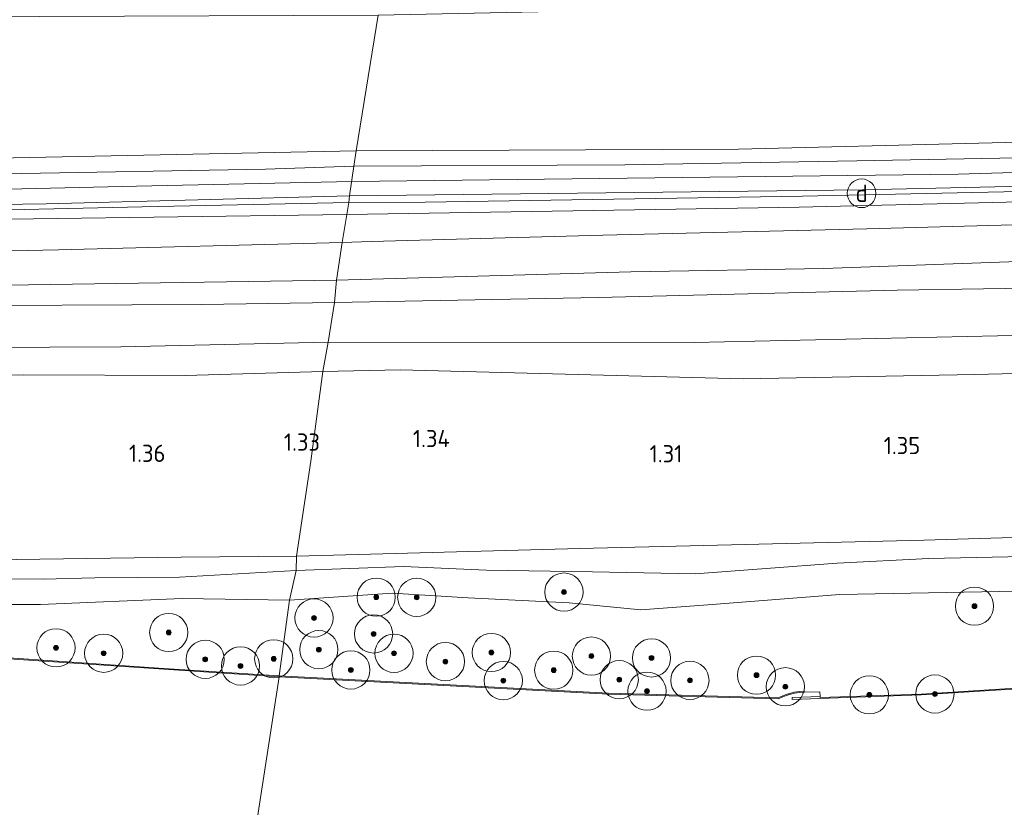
# Model space of a CAD drawing. Extents: x 126429 to 133038, y 413091 to 414846.
# Tile 207 of 256: x 130891 to 130994, y 413173 to 413255. Entities that reach past the tile are written whole.
import ezdxf
from ezdxf.enums import TextEntityAlignment as Align
from ezdxf.lldxf.tags import DXFTag

# ---------------------------------------------------------------- set-up
doc = ezdxf.new("R2010")
doc.units = 0
for name, color, linetype, lineweight in [('B-ME-GR-BOOM-S', 90, 'Continuous', 25), ('B-ME-GR-GRAS-GV', 60, 'Continuous', 13), ('B-ME-GR-MOERAS-GV', 120, 'Continuous', 13), ('B-ME-GW-TALUD_KRUIN-G', 90, 'Continuous', 18), ('B-ME-GW-TALUD_TEEN-G', 90, 'Continuous', 18), ('B-ME-IE-MEUBILAIR_DIJKPAAL-S', 7, 'Continuous', 25), ('B-ME-IE-TERREINAFSCHEIDING_KUNSTMATIG_HEKWERK-G', 20, 'IE-TERREINAFSCHEIDING-KUNSTMATIG', 18), ('B-ME-OB-BESCHOEIING-GV', 7, 'Continuous', 18), ('B-ME-OB-OEVERVOORZIENING-G', 7, 'Continuous', 18), ('B-ME-OG-HOOGTEPUNT-S', 7, 'Continuous', 25), ('B-ME-OG-WATER_KANAAL-GV', 120, 'Continuous', 18), ('B-ME-VH-VERHARDING_HALFVERHARDING-GV', 252, 'Continuous', 18), ('B-ME-WH-WINTERBED-G', 150, 'WH-WINTERBED', 18)]:
    doc.layers.add(name, color=color, linetype=linetype, lineweight=lineweight)
doc.styles.add('NLCS-ISO', font='NLCS-ISO.ttf')
doc.styles.add('NLCS-ISO-ANNOTATIVE-T18', font='NLCS-ISO.ttf', dxfattribs={"height": 1.8})
doc.styles.get("Standard").update_dxf_attribs({"font": 'arial.ttf'})
doc.linetypes.add('IE-TERREINAFSCHEIDING-KUNSTMATIG', pattern='A,4,[82,NLCS.SHX,S=0.75,R=90,X=0,Y=0],4,-2', length=10)
tags = doc.linetypes.add('WH-WINTERBED', pattern='A,6,-3.5,["WB",Standard,S=1.8,R=0,X=-1.5,Y=-0.9],-3.5,6,-3.5,6,-3.5,6,-3.5,6,-3.5', length=51).pattern_tags.tags
tags[6] = DXFTag(74, 10)

# ---------------------------------------------------------------- blocks, each defined once
blk = doc.blocks.new('SAL-HOOGTELABEL-SO')
at = {"color": 0, "linetype": 'ByBlock', "lineweight": -2, "style": 'NLCS-ISO-ANNOTATIVE-T18'}
blk.add_attdef('HOOGTE', text='', height=1.8, dxfattribs=at).set_placement((2.79, 0), align=Align.RIGHT)
blk = doc.blocks.new('SGR-BOOM_01-SO')
at = {"linetype": 'ByBlock', "lineweight": 18}
h = blk.add_hatch(color=0, dxfattribs=at)
h.dxf.hatch_style = 1
edge = h.paths.add_edge_path()
edge.add_arc((0, 0), 0.25, 0, 360)
at = {"color": 0, "linetype": 'ByBlock', "lineweight": 18}
for radius in [2, 0.25]:
    blk.add_circle((0, 0), radius, dxfattribs=at)
blk = doc.blocks.new('SIE-DIJKPAAL-SO')
at = {"color": 0, "linetype": 'ByBlock', "lineweight": 18}
blk.add_circle((0, 0), 1.5, dxfattribs=at)
at = {"color": 0, "linetype": 'ByBlock', "lineweight": 18, "style": 'NLCS-ISO'}
blk.add_text('d', height=1.8, dxfattribs=at).set_placement((0, 0), align=Align.MIDDLE_CENTER)

msp = doc.modelspace()

# ---------------------------------------------------------------- linework, layer by layer
at = {"layer": 'B-ME-GR-GRAS-GV'}
for points in [[(130740.32, 413258.06, 1.962), (130749.921, 413256.373, 1.883), (130775.75, 413256.077, 1.786), (130795.403, 413256.647, 1.574), (130816.199, 413256.32, 1.6), (130838.825, 413255.849, 1.649), (130860.131, 413255.535, 1.698), (130893.537, 413255.588, 1.714), (130928.891, 413255.755, 1.71), (130926.615, 413241.565, 5.9), (130904.415, 413241.099, 6.15), (130882.215, 413240.633, 6.15), (130861.577, 413240.436, 6.098), (130840.94, 413240.24, 6.046), (130816.732, 413240.228, 6.015), (130792.524, 413240.217, 5.984), (130769.953, 413240.514, 5.976), (130747.382, 413240.812, 5.968), (130741.543, 413241.548, 5.986)], [(130741.543, 413241.548, 5.986), (130747.382, 413240.812, 5.968), (130769.953, 413240.514, 5.976), (130792.524, 413240.217, 5.984), (130816.732, 413240.228, 6.015), (130840.94, 413240.24, 6.046), (130861.577, 413240.436, 6.098), (130882.215, 413240.633, 6.15), (130904.415, 413241.099, 6.15), (130926.615, 413241.565, 5.9), (130926.375, 413239.936, 6.164), (130917.107, 413239.624, 6.041), (130889.687, 413239.152, 6.041), (130862.268, 413238.681, 6.041), (130837.939, 413238.517, 6.043), (130813.611, 413238.354, 6.045), (130787.198, 413238.464, 5.973), (130760.785, 413238.575, 5.901), (130731.668, 413239.455, 6.107)], [(130738.852, 413218.257, 2.276), (130765.008, 413218.968, 2.276), (130790.8, 413218.258, 2.039), (130823.467, 413218.616, 2.176), (130841.447, 413218.313, 2.151), (130859.295, 413218.285, 2.114), (130872.549, 413217.862, 2.139), (130891.839, 413218.132, 2.289), (130908.763, 413218.085, 2.114), (130923.114, 413218.5, 2.264), (130921.876, 413209.101, 1.294), (130920.374, 413199.188, 1.535), (130908.297, 413199.081, 1.296), (130886.1, 413198.767, 1.202), (130867.921, 413198.998, 1.222), (130853.844, 413199.203, 1.404), (130832.09, 413199.104, 1.396), (130807.283, 413199.444, 1.412), (130782.107, 413199.61, 1.432), (130762.733, 413199.864, 1.514), (130755.988, 413199.727, 1.468), (130743.186, 413196.664, 1.402), (130732.902, 413196.802, 1.388)], [(130998.066, 413199.169, 1.307), (130986.486, 413198.936, 1.319), (130976.886, 413198.455, 1.282), (130962.047, 413197.346, 1.369), (130951.3, 413197.559, 1.357), (130940.234, 413197.72, 1.444), (130931.539, 413198.096, 1.357), (130920.324, 413197.68, 1.357), (130920.374, 413199.188, 1.535), (130949.987, 413199.968, 1.533), (130985.988, 413200.85, 1.515), (131020.887, 413201.914, 1.503)], [(130886.1, 413198.767, 1.202), (130908.297, 413199.081, 1.296), (130920.374, 413199.188, 1.535), (130920.324, 413197.68, 1.357), (130908.141, 413197.004, 1.269), (130899.296, 413196.913, 1.319), (130893.862, 413196.793, 1.369), (130881.959, 413196.841, 1.432)], [(130995.708, 413195.525, 0.727), (130977.177, 413195.167, 0.789), (130963.373, 413194.087, 0.814), (130956.381, 413193.557, 0.902), (130948.868, 413194.312, 0.827), (130938.309, 413194.842, 0.802), (130930.381, 413195.33, 0.827), (130919.631, 413194.574, 0.802), (130920.324, 413197.68, 1.357), (130931.539, 413198.096, 1.357), (130940.234, 413197.72, 1.444), (130951.3, 413197.559, 1.357), (130962.047, 413197.346, 1.369), (130976.886, 413198.455, 1.282), (130986.486, 413198.936, 1.319), (130998.066, 413199.169, 1.307)], [(130881.959, 413196.841, 1.432), (130893.862, 413196.793, 1.369), (130899.296, 413196.913, 1.319), (130908.141, 413197.004, 1.269), (130920.324, 413197.68, 1.357), (130919.631, 413194.574, 0.802), (130908.415, 413194.752, 0.702), (130893.592, 413194.139, 1.102), (130884.068, 413194.117, 0.927)]]:
    msp.add_polyline3d(points, dxfattribs=at)
for points in [[(131111.168, 413258.879, 2.452), (131111.554, 413245.665, 6.16), (131089.686, 413244.877, 6.162), (131067.819, 413244.089, 6.164), (131042.33, 413243.543, 6.182), (131016.842, 413242.997, 6.2), (130991.706, 413242.357, 6.2), (130966.571, 413241.717, 6.2), (130926.615, 413241.565, 5.9), (130928.891, 413255.755, 1.71), (130967.374, 413256.542, 1.686), (130988.204, 413256.445, 1.686), (131008.544, 413257.132, 1.699), (131015.313, 413257.504, 1.577), (131028.523, 413258.236, 1.852), (131048.688, 413258.275, 1.677), (131057.659, 413258.654, 1.714), (131068.961, 413258.647, 2.077), (131081.011, 413258.317, 2.277), (131090.663, 413257.862, 2.464), (131100.377, 413258.227, 2.477)], [(130954.69, 413240.077, 6.166), (130926.375, 413239.936, 6.164), (130926.615, 413241.565, 5.9), (130966.571, 413241.717, 6.2), (130991.706, 413242.357, 6.2), (131016.842, 413242.997, 6.2), (131042.33, 413243.543, 6.182), (131067.819, 413244.089, 6.164), (131089.686, 413244.877, 6.162), (131111.554, 413245.665, 6.16), (131111.579, 413245.077, 6.195), (131111.6222, 413244.2136, 6.1948), (131083.903, 413243.434, 6.204), (131056.19, 413242.634, 6.162), (131029.714, 413241.791, 6.209), (131003.238, 413240.948, 6.256), (130978.964, 413240.512, 6.211)], [(130933.82, 413236.178, 6.206), (130925.821, 413236.172, 6.206), (130925.919, 413236.84, 6.11), (130952.716, 413237.159, 6.118), (130979.513, 413237.478, 6.126), (131005.706, 413238.057, 6.151), (131031.899, 413238.637, 6.176), (131060.705, 413239.874, 6.174), (131089.511, 413241.112, 6.172), (131111.7586, 413241.4882, 6.1942), (131111.805, 413240.561, 6.194), (131086.439, 413239.79, 6.2), (131061.074, 413239.02, 6.206), (131039.82, 413238.418, 6.206), (131018.567, 413237.817, 6.206), (130995.921, 413237.309, 6.208), (130973.276, 413236.802, 6.21)], [(130949.272, 413235.294, 6.234), (130925.635, 413234.912, 6.208), (130925.821, 413236.172, 6.206), (130933.82, 413236.178, 6.206), (130973.276, 413236.802, 6.21), (130995.921, 413237.309, 6.208), (131018.567, 413237.817, 6.206), (131039.82, 413238.418, 6.206), (131061.074, 413239.02, 6.206), (131086.439, 413239.79, 6.2), (131111.805, 413240.561, 6.194), (131111.785, 413239.487, 5.97), (131086.918, 413238.765, 6.32), (131057.316, 413237.865, 6.31), (131027.715, 413236.965, 6.3), (131000.312, 413236.321, 6.28), (130972.91, 413235.677, 6.26)], [(130928.18, 413232.065, 5.09), (130925.139, 413231.961, 4.934), (130925.635, 413234.912, 6.208), (130949.272, 413235.294, 6.234), (130972.91, 413235.677, 6.26), (131000.312, 413236.321, 6.28), (131027.715, 413236.965, 6.3), (131057.316, 413237.865, 6.31), (131086.918, 413238.765, 6.32), (131111.785, 413239.487, 5.97), (131111.736, 413236.902, 5.43), (131096.312, 413235.968, 5.518), (131068.406, 413235.2, 5.236), (131044.088, 413234.841, 5.116), (131013.166, 413234.301, 5.079), (130980.011, 413233.408, 5.16), (130952.412, 413232.749, 5.158)], [(130904.218, 413235.694, 6.206), (130882.615, 413235.217, 6.206), (130859.495, 413234.946, 6.195), (130836.376, 413234.676, 6.184), (130816.369, 413234.687, 6.179), (130796.362, 413234.699, 6.174), (130774.082, 413234.862, 6.113), (130751.803, 413235.026, 6.052), (130713.093, 413235.822, 6.014), (130713.086, 413236.328, 6.018), (130740.129, 413235.897, 5.994), (130767.173, 413235.466, 5.97), (130789.471, 413235.382, 6.01), (130811.77, 413235.299, 6.05), (130833.158, 413235.375, 6.08), (130854.546, 413235.452, 6.11), (130894.174, 413236.03, 6.118), (130925.919, 413236.84, 6.11), (130925.821, 413236.172, 6.206)], [(130955.322, 413228.894, 4.689), (130924.562, 413228.045, 4.536), (130925.139, 413231.961, 4.934), (130928.18, 413232.065, 5.09), (130952.412, 413232.749, 5.158), (130980.011, 413233.408, 5.16), (131013.166, 413234.301, 5.079), (131044.088, 413234.841, 5.116), (131068.406, 413235.2, 5.236), (131096.312, 413235.968, 5.518), (131111.736, 413236.902, 5.43), (131111.747, 413233.856, 5.043), (131100.335, 413233.034, 5.14), (131069.691, 413232.217, 5.082), (131049.065, 413231.47, 5.094), (131028.44, 413230.723, 5.106), (130996.76, 413230.012, 4.684), (130975.507, 413229.239, 4.711)], [(130925.635, 413234.912, 6.208), (130905.446, 413234.628, 6.135), (130885.258, 413234.344, 6.061), (130863.513, 413233.974, 6.057), (130841.768, 413233.605, 6.053), (130817.813, 413233.545, 6.051), (130793.858, 413233.486, 6.049), (130771.43, 413233.687, 6.047), (130749.002, 413233.888, 6.045), (130713.109, 413234.798, 6.021), (130713.093, 413235.822, 6.014), (130751.803, 413235.026, 6.052), (130774.082, 413234.862, 6.113), (130796.362, 413234.699, 6.174), (130816.369, 413234.687, 6.179), (130836.376, 413234.676, 6.184), (130859.495, 413234.946, 6.195), (130882.615, 413235.217, 6.206), (130904.218, 413235.694, 6.206), (130925.821, 413236.172, 6.206)], [(130925.635, 413234.912, 6.208), (130925.139, 413231.961, 4.934), (130895.467, 413231.205, 4.67), (130864.605, 413230.535, 4.854), (130826.598, 413230.69, 4.856), (130787.932, 413230.576, 4.793), (130752.186, 413231.138, 4.656), (130713.192, 413231.585, 4.852), (130713.109, 413234.798, 6.021), (130749.002, 413233.888, 6.045), (130771.43, 413233.687, 6.047), (130793.858, 413233.486, 6.049), (130817.813, 413233.545, 6.051), (130841.768, 413233.605, 6.053), (130863.513, 413233.974, 6.057), (130885.258, 413234.344, 6.061), (130905.446, 413234.628, 6.135)], [(130951.933, 413226.218, 3.53), (130924.338, 413225.69, 3.473), (130924.562, 413228.045, 4.536), (130955.322, 413228.894, 4.689), (130975.507, 413229.239, 4.711), (130996.76, 413230.012, 4.684), (131028.44, 413230.723, 5.106), (131049.065, 413231.47, 5.094), (131069.691, 413232.217, 5.082), (131100.335, 413233.034, 5.14), (131111.747, 413233.856, 5.043), (131111.936, 413229.37, 3.68), (131087.155, 413228.51, 3.752), (131063.356, 413228.377, 3.838), (131037.287, 413227.983, 3.886), (131010.239, 413227.415, 3.686), (130983.172, 413227.001, 3.717)], [(130925.139, 413231.961, 4.934), (130924.562, 413228.045, 4.536), (130885.4, 413227.429, 4.367), (130856.093, 413226.936, 4.472), (130827.465, 413227.108, 4.26), (130807.574, 413227.263, 4.211), (130781.678, 413227.477, 4.51), (130751.892, 413227.912, 4.542), (130732.096, 413228.161, 4.748), (130713.275, 413228.549, 4.722), (130713.192, 413231.585, 4.852), (130752.186, 413231.138, 4.656), (130787.932, 413230.576, 4.793), (130826.598, 413230.69, 4.856), (130864.605, 413230.535, 4.854), (130895.467, 413231.205, 4.67)], [(130996.837, 413222.294, 3.478), (130961.957, 413221.524, 3.079), (130923.688, 413221.568, 3.104), (130924.338, 413225.69, 3.473), (130951.933, 413226.218, 3.53), (130983.172, 413227.001, 3.717), (131010.239, 413227.415, 3.686), (131037.287, 413227.983, 3.886), (131063.356, 413228.377, 3.838), (131087.155, 413228.51, 3.752), (131111.936, 413229.37, 3.68), (131112.061, 413225.672, 3.155), (131103.995, 413225.118, 3.496), (131074.601, 413224.246, 3.263), (131053.733, 413224.047, 3.479), (131032.952, 413223.608, 3.47)], [(130827.465, 413227.108, 4.26), (130856.093, 413226.936, 4.472), (130885.4, 413227.429, 4.367), (130924.562, 413228.045, 4.536), (130924.338, 413225.69, 3.473), (130910.463, 413225.496, 3.556), (130881.199, 413225.358, 3.602), (130853.429, 413225.144, 3.534), (130819.539, 413224.943, 3.508), (130798.703, 413225, 3.49), (130777.868, 413225.057, 3.472), (130757.566, 413224.933, 3.457), (130737.264, 413224.809, 3.442), (130713.368, 413225.107, 3.41), (130713.275, 413228.549, 4.722), (130732.096, 413228.161, 4.748), (130751.892, 413227.912, 4.542), (130781.678, 413227.477, 4.51), (130807.574, 413227.263, 4.211)], [(130924.338, 413225.69, 3.473), (130923.688, 413221.568, 3.104), (130902.005, 413221.071, 3.205), (130879.678, 413220.972, 3.105), (130846.702, 413220.499, 2.982), (130813.885, 413220.697, 2.934), (130789.876, 413221.055, 3.008), (130766.128, 413221.341, 3.12), (130740.141, 413221.764, 3.178), (130713.454, 413221.935, 3.074), (130713.368, 413225.107, 3.41), (130737.264, 413224.809, 3.442), (130757.566, 413224.933, 3.457), (130777.868, 413225.057, 3.472), (130798.703, 413225, 3.49), (130819.539, 413224.943, 3.508), (130853.429, 413225.144, 3.534), (130881.199, 413225.358, 3.602), (130910.463, 413225.496, 3.556)], [(131105.449, 413221.946, 2.201), (131085.879, 413221.206, 2.113), (131070.804, 413220.996, 2.063), (131051.863, 413220.556, 2.088), (131033.261, 413219.457, 2.063), (131012.75, 413218.692, 2.101), (130991.306, 413218.185, 2.063), (130967.057, 413217.715, 1.888), (130931.219, 413218.659, 2.201), (130923.114, 413218.5, 2.264), (130923.688, 413221.568, 3.104), (130961.957, 413221.524, 3.079), (130996.837, 413222.294, 3.478), (131032.952, 413223.608, 3.47), (131053.733, 413224.047, 3.479), (131074.601, 413224.246, 3.263), (131103.995, 413225.118, 3.496), (131112.061, 413225.672, 3.155), (131112.11, 413222.031, 2.089)], [(130813.885, 413220.697, 2.934), (130846.702, 413220.499, 2.982), (130879.678, 413220.972, 3.105), (130902.005, 413221.071, 3.205), (130923.688, 413221.568, 3.104), (130923.114, 413218.5, 2.264), (130908.763, 413218.085, 2.114), (130891.839, 413218.132, 2.289), (130872.549, 413217.862, 2.139), (130859.295, 413218.285, 2.114), (130841.447, 413218.313, 2.151), (130823.467, 413218.616, 2.176), (130790.8, 413218.258, 2.039), (130765.008, 413218.968, 2.276), (130738.852, 413218.257, 2.276), (130713.51, 413218.39, 2.089), (130713.454, 413221.935, 3.074), (130740.141, 413221.764, 3.178), (130766.128, 413221.341, 3.12), (130789.876, 413221.055, 3.008)], [(131112.168, 413218.039, 1.593), (131112.311, 413213.045, 1.506), (131112.457, 413207.951, 1.418), (131103.791, 413207.034, 1.485), (131086.765, 413205.022, 1.477), (131053.098, 413203.436, 1.485), (131020.887, 413201.914, 1.503), (130985.988, 413200.85, 1.515), (130949.987, 413199.968, 1.533), (130920.374, 413199.188, 1.535), (130921.876, 413209.101, 1.294), (130923.114, 413218.5, 2.264), (130931.219, 413218.659, 2.201), (130967.057, 413217.715, 1.888), (130991.306, 413218.185, 2.063), (131012.75, 413218.692, 2.101), (131033.261, 413219.457, 2.063), (131051.863, 413220.556, 2.088), (131070.804, 413220.996, 2.063), (131085.879, 413221.206, 2.113), (131105.449, 413221.946, 2.201), (131112.11, 413222.031, 2.089)]]:
    msp.add_polyline3d(points, close=True, dxfattribs=at)
at = {"layer": 'B-ME-GR-MOERAS-GV'}
for points in [[(131014.648, 413186.599, 0.767), (130985.677, 413184.771, 0.803), (130975.125, 413184.414, 0.803), (130975.126, 413184.514, 0.7), (130975.083, 413185.009, 0.7), (130973.443, 413184.954, 0.7), (130973.439, 413185.054, 0.755), (130972.946, 413185.034, 0.755), (130972.402, 413184.972, 0.755), (130971.56, 413184.73, 0.755), (130970.706, 413184.373, 0.755), (130952.975, 413184.863, 0.705), (130918.5524, 413186.6738, 0.769), (130919.631, 413194.574, 0.802), (130930.381, 413195.33, 0.827), (130938.309, 413194.842, 0.802), (130948.868, 413194.312, 0.827), (130956.381, 413193.557, 0.902), (130963.373, 413194.087, 0.814), (130977.177, 413195.167, 0.789), (130995.708, 413195.525, 0.727)], [(130884.068, 413194.117, 0.927), (130893.592, 413194.139, 1.102), (130908.415, 413194.752, 0.702), (130919.631, 413194.574, 0.802), (130918.5524, 413186.6738, 0.769), (130906.504, 413187.454, 0.769), (130890.308, 413188.546, 0.767)]]:
    msp.add_polyline3d(points, dxfattribs=at)
at = {"layer": 'B-ME-GW-TALUD_KRUIN-G'}
for points in [[(131295.496, 413254.994, 6.108), (131258.359, 413252.359, 6.184), (131234.003, 413250.954, 6.122), (131209.648, 413249.55, 6.06), (131184.369, 413248.698, 6.125), (131159.09, 413247.846, 6.19), (131135.322, 413246.755, 6.175), (131111.554, 413245.665, 6.16), (131089.686, 413244.877, 6.162), (131067.819, 413244.089, 6.164), (131042.33, 413243.543, 6.182), (131016.842, 413242.997, 6.2), (130991.706, 413242.357, 6.2), (130966.571, 413241.717, 6.2), (130926.615, 413241.565, 5.9)], [(130925.635, 413234.912, 6.208), (130949.272, 413235.294, 6.234), (130972.91, 413235.677, 6.26), (131000.312, 413236.321, 6.28), (131027.715, 413236.965, 6.3), (131057.316, 413237.865, 6.31), (131086.918, 413238.765, 6.32), (131111.785, 413239.487, 5.97), (131139.254, 413240.464, 6.11), (131166.724, 413241.442, 6.25), (131191.414, 413242.778, 6.145), (131216.104, 413244.114, 6.04), (131240.617, 413245.381, 6.163), (131265.129, 413246.649, 6.286), (131294.57, 413248.118, 6.06)], [(130741.543, 413241.548, 5.986), (130747.382, 413240.812, 5.968), (130769.953, 413240.514, 5.976), (130792.524, 413240.217, 5.984), (130816.732, 413240.228, 6.015), (130840.94, 413240.24, 6.046), (130861.577, 413240.436, 6.098), (130882.215, 413240.633, 6.15), (130904.415, 413241.099, 6.15), (130926.615, 413241.565, 5.9)], [(130924.562, 413228.045, 4.536), (130955.322, 413228.894, 4.689), (130975.507, 413229.239, 4.711), (130996.76, 413230.012, 4.684), (131028.44, 413230.723, 5.106), (131049.065, 413231.47, 5.094), (131069.691, 413232.217, 5.082), (131100.335, 413233.034, 5.14), (131111.747, 413233.856, 5.043), (131123.604, 413234.389, 5.37), (131149.542, 413235.333, 5.442), (131178.154, 413236.614, 5.39), (131210.048, 413238.239, 5.338), (131233.185, 413239.21, 5.176), (131268.103, 413241.16, 5.158), (131293.753, 413242.056, 4.882)], [(130925.635, 413234.912, 6.208), (130905.446, 413234.628, 6.135), (130885.258, 413234.344, 6.061), (130863.513, 413233.974, 6.057), (130841.768, 413233.605, 6.053), (130817.813, 413233.545, 6.051), (130793.858, 413233.486, 6.049), (130771.43, 413233.687, 6.047), (130749.002, 413233.888, 6.045), (130713.109, 413234.798, 6.021), (130691.484, 413235.34, 6.023), (130670.502, 413235.822, 6.04), (130649.521, 413236.304, 6.057), (130615.965, 413237.125, 6.141), (130587.909, 413238.534, 6.173)], [(131292.668, 413234.236, 3.224), (131283.893, 413233.742, 3.424), (131262.361, 413232.235, 3.382), (131227.089, 413229.964, 3.301), (131205.955, 413229.217, 3.248), (131172.812, 413227.952, 3.282), (131139.232, 413226.755, 3.382), (131119.813, 413225.803, 3.354), (131112.061, 413225.672, 3.155), (131103.995, 413225.118, 3.496), (131074.601, 413224.246, 3.263), (131053.733, 413224.047, 3.479), (131032.952, 413223.608, 3.47), (130996.837, 413222.294, 3.478), (130961.957, 413221.524, 3.079), (130923.688, 413221.568, 3.104)], [(130924.562, 413228.045, 4.536), (130885.4, 413227.429, 4.367), (130856.093, 413226.936, 4.472), (130827.465, 413227.108, 4.26), (130807.574, 413227.263, 4.211), (130781.678, 413227.477, 4.51), (130751.892, 413227.912, 4.542), (130732.096, 413228.161, 4.748), (130713.275, 413228.549, 4.722), (130712.381, 413228.568, 4.722)], [(130712.131, 413222.088, 3.058), (130712.647, 413222.084, 3.062), (130713.454, 413221.935, 3.074), (130740.141, 413221.764, 3.178), (130766.128, 413221.341, 3.12), (130789.876, 413221.055, 3.008), (130813.885, 413220.697, 2.934), (130846.702, 413220.499, 2.982), (130879.678, 413220.972, 3.105), (130902.005, 413221.071, 3.205), (130923.688, 413221.568, 3.104)], [(131130.289, 413203.547, 0.907), (131121.596, 413203.768, 0.994), (131112.563, 413202.994, 1.255), (131097.456, 413201.576, 1.257), (131091.109, 413200.808, 1.307), (131081.959, 413200.9, 1.307), (131069.46, 413200.895, 1.382), (131060.508, 413200.574, 1.469), (131050.55, 413200.647, 1.494), (131045.122, 413200.602, 1.307), (131036.517, 413200.302, 1.332), (131024.684, 413200.195, 1.257), (131009.938, 413199.72, 1.269), (130998.066, 413199.169, 1.307), (130986.486, 413198.936, 1.319), (130976.886, 413198.455, 1.282), (130962.047, 413197.346, 1.369), (130951.3, 413197.559, 1.357), (130940.234, 413197.72, 1.444), (130931.539, 413198.096, 1.357), (130920.324, 413197.68, 1.357)], [(130743.186, 413196.664, 1.402), (130748.844, 413197.265, 1.544), (130756.384, 413197.817, 1.519), (130765.534, 413198.028, 1.444), (130784.313, 413197.656, 1.282), (130798.175, 413197.672, 1.332), (130812.597, 413197.47, 1.407), (130826.416, 413197.46, 1.394), (130843.622, 413197.237, 1.344), (130858.33, 413197.088, 1.457), (130870.428, 413197.159, 1.382), (130881.959, 413196.841, 1.432), (130893.862, 413196.793, 1.369), (130899.296, 413196.913, 1.319), (130908.141, 413197.004, 1.269), (130920.324, 413197.68, 1.357)]]:
    msp.add_polyline3d(points, dxfattribs=at)
at = {"layer": 'B-ME-GW-TALUD_TEEN-G'}
for points in [[(130925.139, 413231.961, 4.934), (130928.18, 413232.065, 5.09), (130952.412, 413232.749, 5.158), (130980.011, 413233.408, 5.16), (131013.166, 413234.301, 5.079), (131044.088, 413234.841, 5.116), (131068.406, 413235.2, 5.236), (131096.312, 413235.968, 5.518), (131111.736, 413236.902, 5.43), (131142.592, 413238.213, 5.502), (131170.223, 413239.5, 5.376), (131194.384, 413240.554, 5.361), (131218.546, 413241.609, 5.346), (131254.74, 413243.241, 5.242), (131294.239, 413245.661, 5.212)], [(130924.338, 413225.69, 3.473), (130951.933, 413226.218, 3.53), (130983.172, 413227.001, 3.717), (131010.239, 413227.415, 3.686), (131037.287, 413227.983, 3.886), (131063.356, 413228.377, 3.838), (131087.155, 413228.51, 3.752), (131111.936, 413229.37, 3.68), (131126.826, 413229.861, 3.598), (131153.997, 413231.451, 3.604), (131180.104, 413232.682, 3.67), (131205.758, 413234.286, 3.65), (131235.79, 413236.006, 3.65), (131264.734, 413237.533, 3.622), (131293.339, 413238.978, 3.552)], [(130925.139, 413231.961, 4.934), (130895.467, 413231.205, 4.67), (130864.605, 413230.535, 4.854), (130826.598, 413230.69, 4.856), (130787.932, 413230.576, 4.793), (130752.186, 413231.138, 4.656), (130713.192, 413231.585, 4.852), (130712.64, 413231.451, 4.832), (130712.4, 413230.677, 4.798), (130712.316, 413229.583, 4.772), (130712.364, 413228.875, 4.74), (130712.381, 413228.568, 4.722)], [(131292.312, 413231.13, 2.226), (131276.244, 413230.502, 2.238), (131256.883, 413229.041, 2.076), (131242.826, 413228.372, 2.138), (131223.498, 413226.979, 2.063), (131203.833, 413226.334, 2.076), (131187.609, 413225.521, 2.051), (131165.876, 413224.653, 2.051), (131145.281, 413223.65, 2.138), (131130.477, 413223.062, 2.113), (131115.914, 413222.137, 2.176), (131112.11, 413222.031, 2.089), (131105.449, 413221.946, 2.201), (131085.879, 413221.206, 2.113), (131070.804, 413220.996, 2.063), (131051.863, 413220.556, 2.088), (131033.261, 413219.457, 2.063), (131012.75, 413218.692, 2.101), (130991.306, 413218.185, 2.063), (130967.057, 413217.715, 1.888), (130931.219, 413218.659, 2.201), (130923.114, 413218.5, 2.264)], [(130924.338, 413225.69, 3.473), (130910.463, 413225.496, 3.556), (130881.199, 413225.358, 3.602), (130853.429, 413225.144, 3.534), (130819.539, 413224.943, 3.508), (130798.703, 413225, 3.49), (130777.868, 413225.057, 3.472), (130757.566, 413224.933, 3.457), (130737.264, 413224.809, 3.442), (130713.368, 413225.107, 3.41), (130712.518, 413224.842, 3.406), (130712.189, 413224.358, 3.39), (130712.073, 413223.642, 3.342), (130712.048, 413222.917, 3.186), (130712.131, 413222.088, 3.058)], [(130600.42, 413223.65, 2.674), (130608.788, 413222.368, 2.513), (130613.03, 413221.299, 2.226), (130623.581, 413220.648, 2.188), (130636.999, 413219.83, 2.063), (130655.447, 413219.578, 2.151), (130664.715, 413220.019, 2.114), (130677.804, 413219.29, 2.064), (130693.593, 413218.188, 2.139), (130705.111, 413217.924, 2.214), (130713.51, 413218.39, 2.089), (130738.852, 413218.257, 2.276), (130765.008, 413218.968, 2.276), (130790.8, 413218.258, 2.039), (130823.467, 413218.616, 2.176), (130841.447, 413218.313, 2.151), (130859.295, 413218.285, 2.114), (130872.549, 413217.862, 2.139), (130891.839, 413218.132, 2.289), (130908.763, 413218.085, 2.114), (130923.114, 413218.5, 2.264)], [(131125.578, 413201.244, 0.702), (131112.78, 413201.174, 0.763), (131104.576, 413200.811, 0.627), (131097.305, 413198.86, 0.689), (131091.843, 413197.919, 0.714), (131078.024, 413198.703, 0.642), (131071.017, 413198.676, 0.677), (131061.752, 413197.7, 0.652), (131051.369, 413197.155, 0.827), (131043.855, 413197.03, 0.839), (131036.889, 413197.566, 0.852), (131022.18, 413196.838, 0.852), (131012.983, 413196.099, 0.852), (130995.708, 413195.525, 0.727), (130977.177, 413195.167, 0.789), (130963.373, 413194.087, 0.814), (130956.381, 413193.557, 0.902), (130948.868, 413194.312, 0.827), (130938.309, 413194.842, 0.802), (130930.381, 413195.33, 0.827), (130919.631, 413194.574, 0.802)], [(130919.631, 413194.574, 0.802), (130908.415, 413194.752, 0.702), (130893.592, 413194.139, 1.102), (130884.068, 413194.117, 0.927), (130871.527, 413194.45, 0.764), (130858.209, 413194.418, 0.764), (130845.249, 413194.7, 0.889), (130833.504, 413195.282, 0.914), (130818.492, 413195.193, 0.952), (130807.902, 413194.962, 1.027), (130795.397, 413194.862, 0.977), (130781.782, 413195.104, 0.877), (130766.961, 413195.14, 0.939), (130751.811, 413194.307, 0.877), (130742.347, 413194.089, 0.877), (130739.874, 413194.103, 0.891)]]:
    msp.add_polyline3d(points, dxfattribs=at)
at = {"layer": 'B-ME-IE-TERREINAFSCHEIDING_KUNSTMATIG_HEKWERK-G'}
for points in [[(130925.821, 413236.172, 6.206), (130933.82, 413236.178, 6.206), (130973.276, 413236.802, 6.21), (130995.921, 413237.309, 6.208), (131018.567, 413237.817, 6.206), (131039.82, 413238.418, 6.206), (131061.074, 413239.02, 6.206), (131086.439, 413239.79, 6.2), (131111.805, 413240.561, 6.194)], [(130713.903, 413197.043, 1.344), (130713.713, 413211.201, 1.299), (130713.51, 413218.39, 2.089), (130713.454, 413221.935, 3.074), (130713.368, 413225.107, 3.41), (130713.275, 413228.549, 4.722), (130713.192, 413231.585, 4.852), (130713.109, 413234.798, 6.021), (130713.093, 413235.822, 6.014), (130751.803, 413235.026, 6.052), (130774.082, 413234.862, 6.113), (130796.362, 413234.699, 6.174), (130816.369, 413234.687, 6.179), (130836.376, 413234.676, 6.184), (130859.495, 413234.946, 6.195), (130882.615, 413235.217, 6.206), (130904.218, 413235.694, 6.206), (130925.821, 413236.172, 6.206)], [(130920.374, 413199.188, 1.535), (130949.987, 413199.968, 1.533), (130985.988, 413200.85, 1.515), (131020.887, 413201.914, 1.503), (131053.098, 413203.436, 1.485), (131086.765, 413205.022, 1.477), (131103.791, 413207.034, 1.485), (131112.457, 413207.951, 1.418), (131131.977, 413208.03, 1.391), (131138.058, 413207.858, 1.551), (131159.124, 413207.253, 1.362), (131164.972, 413215.198, 1.255), (131194.715, 413217.388, 1.371), (131220.097, 413218.825, 1.465), (131243.95, 413220.259, 1.45), (131252.034, 413209.738, 1.48), (131289.791, 413212.635, 1.524)], [(130920.374, 413199.188, 1.535), (130908.297, 413199.081, 1.296), (130886.1, 413198.767, 1.202), (130867.921, 413198.998, 1.222), (130853.844, 413199.203, 1.404), (130832.09, 413199.104, 1.396), (130807.283, 413199.444, 1.412), (130782.107, 413199.61, 1.432), (130762.733, 413199.864, 1.514), (130755.988, 413199.727, 1.468), (130743.186, 413196.664, 1.402)]]:
    msp.add_polyline3d(points, dxfattribs=at)
at = {"layer": 'B-ME-OB-BESCHOEIING-GV'}
msp.add_polyline3d([(130739.562, 413189.3575, 0.737), (130746.361, 413189.312, 0.737), (130772.411, 413188.967, 0.765), (130792.583, 413188.963, 0.765), (130828.266, 413188.778, 0.767), (130853.81, 413188.788, 0.765), (130885.026, 413188.735, 0.767), (130886.879, 413188.741, 0.767), (130890.308, 413188.546, 0.767), (130906.504, 413187.454, 0.769), (130918.5524, 413186.6738, 0.769), (130918.5371, 413186.5743, 0.7), (130906.497, 413187.354, 0.7), (130890.302, 413188.446, 0.7), (130886.877, 413188.641, 0.7), (130885.026, 413188.635, 0.7), (130853.81, 413188.687, 0.7), (130828.219, 413188.678, 0.7), (130792.583, 413188.863, 0.7), (130772.41, 413188.867, 0.7), (130746.36, 413189.212, 0.7), (130706.417, 413189.481, 0.7)], dxfattribs=at)
for points in [[(130985.681, 413184.671, 0.7), (130972.199, 413184.216, 0.7), (130972.192, 413184.415, 0.7), (130975.126, 413184.514, 0.7), (130975.125, 413184.414, 0.803), (130985.677, 413184.771, 0.803), (131014.648, 413186.599, 0.767), (131036.749, 413188.189, 0.751), (131040.559, 413188.434, 0.749), (131049.119, 413188.523, 0.725), (131073.89, 413188.792, 0.741), (131073.891, 413188.692, 0.7), (131049.121, 413188.423, 0.7), (131040.563, 413188.334, 0.7), (131036.756, 413188.089, 0.7), (131014.654, 413186.499, 0.7)], [(130952.975, 413184.863, 0.705), (130970.706, 413184.373, 0.755), (130971.56, 413184.73, 0.755), (130972.402, 413184.972, 0.755), (130972.946, 413185.034, 0.755), (130973.439, 413185.054, 0.755), (130973.443, 413184.954, 0.7), (130972.996, 413184.936, 0.7), (130972.422, 413184.874, 0.7), (130971.561, 413184.623, 0.7), (130970.725, 413184.273, 0.7), (130952.971, 413184.763, 0.7), (130918.5371, 413186.5743, 0.7), (130918.5524, 413186.6738, 0.769)]]:
    msp.add_polyline3d(points, close=True, dxfattribs=at)
at = {"layer": 'B-ME-OB-OEVERVOORZIENING-G'}
for points in [[(130918.5371, 413186.5743, 0.7), (130906.497, 413187.354, 0.7), (130890.302, 413188.446, 0.7), (130886.877, 413188.641, 0.7), (130885.026, 413188.635, 0.7), (130853.81, 413188.687, 0.7), (130828.219, 413188.678, 0.7), (130792.583, 413188.863, 0.7), (130772.41, 413188.867, 0.7), (130746.36, 413189.212, 0.7), (130706.417, 413189.481, 0.7), (130662.823, 413190.56, 0.7), (130621.624, 413191.921, 0.7), (130579.604, 413193.266, 0.7), (130543.1049, 413194.6672, 0.7)], [(131073.891, 413188.692, 0.7), (131049.121, 413188.423, 0.7), (131040.563, 413188.334, 0.7), (131036.756, 413188.089, 0.7), (131014.654, 413186.499, 0.7), (130985.681, 413184.671, 0.7), (130972.199, 413184.216, 0.7), (130972.192, 413184.415, 0.7), (130975.126, 413184.514, 0.7), (130975.083, 413185.009, 0.7), (130973.443, 413184.954, 0.7), (130972.996, 413184.936, 0.7), (130972.422, 413184.874, 0.7), (130971.561, 413184.623, 0.7), (130970.725, 413184.273, 0.7), (130952.971, 413184.763, 0.7), (130918.5371, 413186.5743, 0.7)]]:
    msp.add_polyline3d(points, dxfattribs=at)
at = {"layer": 'B-ME-OG-WATER_KANAAL-GV'}
for points in [[(130706.417, 413189.481, 0.7), (130746.36, 413189.212, 0.7), (130772.41, 413188.867, 0.7), (130792.583, 413188.863, 0.7), (130828.219, 413188.678, 0.7), (130853.81, 413188.687, 0.7), (130885.026, 413188.635, 0.7), (130886.877, 413188.641, 0.7), (130890.302, 413188.446, 0.7), (130906.497, 413187.354, 0.7), (130918.5371, 413186.5743, 0.7), (130913.7055, 413155.2051, 0.7), (130913.431, 413155.301, 0.7), (130865.196, 413154.355, 0.7), (130813.334, 413154.342, 0.7), (130765.734, 413154.75, 0.7), (130725.062, 413155.006, 0.7)], [(130913.7055, 413155.2051, 0.7), (130918.5371, 413186.5743, 0.7), (130952.971, 413184.763, 0.7), (130970.725, 413184.273, 0.7), (130971.561, 413184.623, 0.7), (130972.422, 413184.874, 0.7), (130972.996, 413184.936, 0.7), (130973.443, 413184.954, 0.7), (130975.083, 413185.009, 0.7), (130975.126, 413184.514, 0.7), (130972.192, 413184.415, 0.7), (130972.199, 413184.216, 0.7), (130985.681, 413184.671, 0.7), (131014.654, 413186.499, 0.7)]]:
    msp.add_polyline3d(points, dxfattribs=at)
at = {"layer": 'B-ME-VH-VERHARDING_HALFVERHARDING-GV'}
for points in [[(130952.716, 413237.159, 6.118), (130925.919, 413236.84, 6.11), (130926.375, 413239.936, 6.164), (130954.69, 413240.077, 6.166), (130978.964, 413240.512, 6.211), (131003.238, 413240.948, 6.256), (131029.714, 413241.791, 6.209), (131056.19, 413242.634, 6.162), (131083.903, 413243.434, 6.204), (131111.6222, 413244.2136, 6.1948), (131111.7586, 413241.4882, 6.1942), (131089.511, 413241.112, 6.172), (131060.705, 413239.874, 6.174), (131031.899, 413238.637, 6.176), (131005.706, 413238.057, 6.151), (130979.513, 413237.478, 6.126)], [(130926.375, 413239.936, 6.164), (130925.919, 413236.84, 6.11), (130894.174, 413236.03, 6.118), (130854.546, 413235.452, 6.11), (130833.158, 413235.375, 6.08), (130811.77, 413235.299, 6.05), (130789.471, 413235.382, 6.01), (130767.173, 413235.466, 5.97), (130740.129, 413235.897, 5.994), (130713.086, 413236.328, 6.018), (130713.063, 413237.831, 5.988), (130713.036, 413239.613, 6.093), (130731.668, 413239.455, 6.107), (130760.785, 413238.575, 5.901), (130787.198, 413238.464, 5.973), (130813.611, 413238.354, 6.045), (130837.939, 413238.517, 6.043), (130862.268, 413238.681, 6.041), (130889.687, 413239.152, 6.041), (130917.107, 413239.624, 6.041)]]:
    msp.add_polyline3d(points, close=True, dxfattribs=at)
at = {"layer": 'B-ME-WH-WINTERBED-G'}
for points in [[(131295.075, 413251.868, 6.134), (131284.788, 413251.172, 6.251), (131257.323, 413249.681, 6.233), (131229.858, 413248.191, 6.215), (131200.591, 413246.556, 6.207), (131171.324, 413244.922, 6.199), (131141.8, 413243.745, 6.148), (131112.276, 413242.569, 6.097), (131082.336, 413241.785, 6.095), (131052.396, 413241.001, 6.093), (131020.968, 413240.064, 6.121), (130989.54, 413239.128, 6.149), (130957.841, 413238.745, 6.144), (130926.143, 413238.363, 6.139)], [(130926.143, 413238.363, 6.139), (130903.634, 413237.847, 6.098), (130881.126, 413237.332, 6.056), (130850.872, 413237.021, 6.026), (130820.618, 413236.71, 5.996), (130794.046, 413236.871, 5.992), (130767.474, 413237.032, 5.988), (130740.268, 413237.431, 5.988), (130713.063, 413237.831, 5.988), (130679.852, 413238.708, 5.969), (130651.446, 413239.268, 6.014), (130623.04, 413239.828, 6.058), (130585.391, 413240.791, 6.107), (130547.743, 413241.753, 6.155)]]:
    msp.add_polyline3d(points, dxfattribs=at)

# ---------------------------------------------------------------- block references
at = {"layer": 'B-ME-GR-BOOM-S'}
for p in [(130948.327, 413195.427, 1.08), (130928.699, 413194.9, 1.088), (130932.938, 413194.882, 0.648), (130991.254, 413193.954, 0.924), (130922.199, 413192.721, 0.635), (130907.01, 413191.207, 0.848), (130928.422, 413191.059, 1.05), (130895.22, 413189.604, 1.036), (130900.207, 413189.036, 0.898), (130922.701, 413189.413, 1.075), (130930.562, 413189.033, 0.7), (130940.743, 413189.114, 0.7), (130910.819, 413188.399, 0.723), (130917.987, 413188.453, 0.7), (130935.935, 413188.162, 0.7), (130951.203, 413188.734, 0.7), (130957.486, 413188.548, 0.7), (130914.51, 413187.707, 0.673), (130926.049, 413187.289, 0.7), (130947.265, 413187.266, 0.7), (130941.987, 413186.173, 0.7), (130954.107, 413186.272, 0.7), (130961.501, 413186.202, 0.7), (130968.46, 413186.744, 0.7), (130957.011, 413185.071, 0.7), (130971.477, 413185.533, 0.7), (130980.263, 413184.689, 0.7), (130987.112, 413184.774, 0.844)]:
    msp.add_blockref('SGR-BOOM_01-SO', p, dxfattribs=at)
at = {"layer": 'B-ME-IE-MEUBILAIR_DIJKPAAL-S'}
msp.add_blockref('SIE-DIJKPAAL-SO', (130979.45, 413237.115, 6.149), dxfattribs=at)
at = {"layer": 'B-ME-OG-HOOGTEPUNT-S'}
for p, values in [((130920.035, 413210.208, 1.332), {'HOOGTE': '1.33'}), ((130933.608, 413210.581, 1.339), {'HOOGTE': '1.34'}), ((130982.793, 413209.849, 1.351), {'HOOGTE': '1.35'}), ((130903.871, 413209.033, 1.356), {'HOOGTE': '1.36'}), ((130957.925, 413208.993, 1.314), {'HOOGTE': '1.31'})]:
    msp.add_blockref('SAL-HOOGTELABEL-SO', p, dxfattribs=at).add_auto_attribs(values)

doc.saveas('drawing.dxf')
